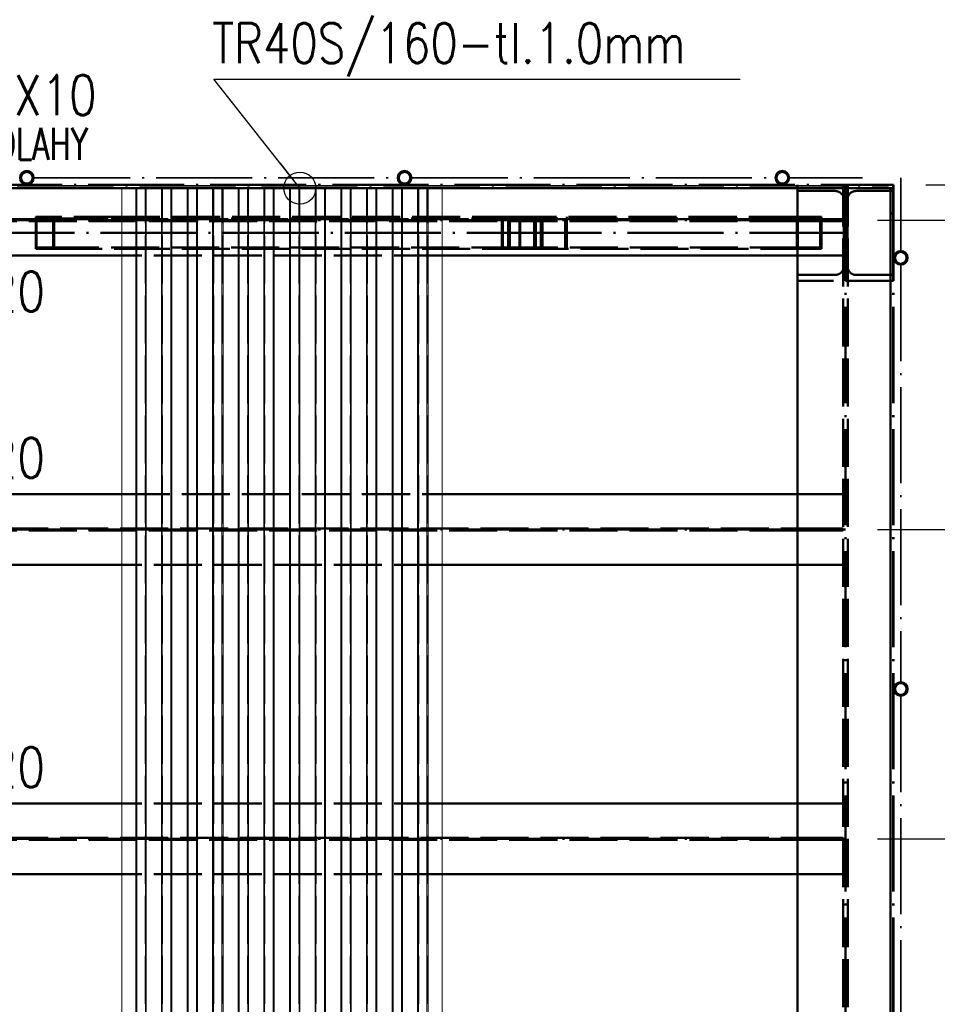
# Paper-space layout 'Layout1' of a CAD drawing. Extents: x -2 to 1033, y -36 to 596.
# Tile 25 of 69: x 389 to 446, y 472 to 533. Entities that reach past the tile are written whole.
import ezdxf

# ---------------------------------------------------------------- set-up
doc = ezdxf.new("R2010")
doc.units = 0
doc.linetypes.add('ACAD_ISO02W100', pattern=[15, 12, -3])
doc.linetypes.add('ACAD_ISO04W100', pattern=[30.5, 24, -3, 0.5, -3])
doc.layers.get('0').update_dxf_attribs({"linetype": 'CONTINUOUS'})
doc.layers.get('DEFPOINTS').update_dxf_attribs({"color": 132, "linetype": 'CONTINUOUS'})
for name, color, linetype, lineweight in [('SS_2.ET-HALA_TaO-MOULDSHOP-HLAVNI_NOSNIK', 32, 'CONTINUOUS', 50), ('SS_2.ET-HALA_TaO-MOULDSHOP-PODLAH.NOSNIK', 160, 'CONTINUOUS', 50), ('SS_2.ET-HALA_TaO-MOULDSHOP-PODLAHA_LEM', 140, 'CONTINUOUS', 50), ('SS_2.ET-HALA_TaO-MOULDSHOP-PODLAHA_ZABRADLI', 20, 'CONTINUOUS', 35), ('SS_2.ET-HALA_TaO-MOULDSHOP-SLOUP', 212, 'CONTINUOUS', 50), ('SS_2.ET-HALA_TaO-MOULDSHOP-SV.ZTUZENI', 163, 'CONTINUOUS', 50), ('SS_2.ET-HALA_TaO-MOULDSHOP-TRAPEZ.PLECH', 153, 'CONTINUOUS', 18), ('SS_KOTY', 3, 'CONTINUOUS', 25), ('SS_POPIS_PROFILU', 13, 'CONTINUOUS', 25), ('SS_SRAFY', 8, 'CONTINUOUS', 18)]:
    doc.layers.add(name, color=color, linetype=linetype, lineweight=lineweight)
doc.styles.add('ROMANS', font='romans.shx', dxfattribs={"width": 0.8})
doc.styles.add('romans.shx', font='romans.shx', dxfattribs={"height": 5})
doc.dimstyles.new('A-1_(2.5)_50AS', dxfattribs={"dimtxt": 2.5, "dimasz": 2, "dimexe": 1, "dimexo": 2, "dimgap": 0, "dimtad": 0, "dimdec": 1, "dimlfac": 50, "dimrnd": 1, "dimtxsty": 'ROMANS', "dimblk1": 'OBLIQUE', "dimblk2": 'OBLIQUE', "dimsah": 1, "dimcen": 2, "dimclrd": 256, "dimclre": 256, "dimclrt": 256, "dimadec": 1, "dimazin": 2, "dimtfac": 0.714286, "dimtdec": 1, "dimtmove": 0, "dimatfit": 3, "dimldrblk": 'OPEN', "dimfxl": 1, "dimtvp": 1.142857, "dimtfill": 1, "dimtolj": 1, "dimlwd": -1, "dimlwe": -1, "dimarcsym": 0})
pattern_1 = [(44.999996, (126.10668, 325.36216), (-0.044901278, 0.044901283), [])]

# ---------------------------------------------------------------- blocks, each defined once
blk = doc.blocks.new('_Oblique')
at = {"color": 0, "linetype": 'ByBlock', "lineweight": -2}
blk.add_line((-0.5, -0.5), (0.5, 0.5), dxfattribs=at)
blk = doc.blocks.new('*D34')
at = {"layer": 'DEFPOINTS', "color": 0, "transparency": 16777216}
for p in [(440.307, 482.122), (461.151, 482.122), (440.307, 462.802)]:
    blk.add_point(p, dxfattribs=at)
at = {"layer": 'SS_KOTY', "transparency": 16777216}
for p, q in [((442.307, 482.122), (462.151, 482.122)), ((461.151, 462.802), (461.151, 482.122)), ((442.307, 462.802), (462.151, 462.802))]:
    blk.add_line(p, q, dxfattribs=at)
at = {"layer": 'SS_KOTY', "transparency": 16777216, "xscale": 2, "yscale": 2, "zscale": 2}
for p, rotation in [((461.151, 482.122), 90), ((461.151, 462.802), 270)]:
    blk.add_blockref('_Oblique', p, dxfattribs=dict(at, rotation=rotation))
at = {"layer": 'SS_KOTY', "transparency": 16777216, "insert": (458.294, 472.462), "char_height": 2.5, "attachment_point": 5, "rotation": 90, "style": 'ROMANS', "bg_fill": 3, "box_fill_scale": 1.1, "bg_fill_color": 256, "bg_fill_true_color": 13158600, "bg_fill_transparency": 0}
blk.add_mtext('\\A1;966', dxfattribs=at)
blk = doc.blocks.new('_OPEN')
at = {"color": 0, "linetype": 'ByBlock'}
for p, q in [((-1, 0.167), (0, 0)), ((0, 0), (-1, -0.167)), ((0, 0), (-1, 0))]:
    blk.add_line(p, q, dxfattribs=at)
blk = doc.blocks.new('*D35')
at = {"layer": 'DEFPOINTS', "color": 0, "transparency": 16777216}
for p in [(440.307, 501.442), (461.151, 501.442), (440.307, 482.122)]:
    blk.add_point(p, dxfattribs=at)
at = {"layer": 'SS_KOTY', "transparency": 16777216}
for p, q in [((442.307, 501.442), (462.151, 501.442)), ((461.151, 482.122), (461.151, 501.442)), ((442.307, 482.122), (462.151, 482.122))]:
    blk.add_line(p, q, dxfattribs=at)
at = {"layer": 'SS_KOTY', "transparency": 16777216, "xscale": 2, "yscale": 2, "zscale": 2}
for p, rotation in [((461.151, 501.442), 90), ((461.151, 482.122), 270)]:
    blk.add_blockref('_Oblique', p, dxfattribs=dict(at, rotation=rotation))
at = {"layer": 'SS_KOTY', "transparency": 16777216, "insert": (458.294, 491.782), "char_height": 2.5, "attachment_point": 5, "rotation": 90, "style": 'ROMANS', "bg_fill": 3, "box_fill_scale": 1.1, "bg_fill_color": 256, "bg_fill_true_color": 13158600, "bg_fill_transparency": 0}
blk.add_mtext('\\A1;966', dxfattribs=at)
blk = doc.blocks.new('*D36')
at = {"layer": 'DEFPOINTS', "color": 0, "transparency": 16777216}
for p in [(440.307, 520.762), (461.151, 520.762), (440.307, 501.442)]:
    blk.add_point(p, dxfattribs=at)
at = {"layer": 'SS_KOTY', "transparency": 16777216}
for p, q in [((442.307, 520.762), (462.151, 520.762)), ((461.151, 501.442), (461.151, 520.762)), ((442.307, 501.442), (462.151, 501.442))]:
    blk.add_line(p, q, dxfattribs=at)
at = {"layer": 'SS_KOTY', "transparency": 16777216, "xscale": 2, "yscale": 2, "zscale": 2}
for p, rotation in [((461.151, 520.762), 90), ((461.151, 501.442), 270)]:
    blk.add_blockref('_Oblique', p, dxfattribs=dict(at, rotation=rotation))
at = {"layer": 'SS_KOTY', "transparency": 16777216, "insert": (458.294, 511.102), "char_height": 2.5, "attachment_point": 5, "rotation": 90, "style": 'ROMANS', "bg_fill": 3, "box_fill_scale": 1.1, "bg_fill_color": 256, "bg_fill_true_color": 13158600, "bg_fill_transparency": 0}
blk.add_mtext('\\A1;966', dxfattribs=at)
blk = doc.blocks.new('*D37')
at = {"layer": 'DEFPOINTS', "color": 0, "transparency": 16777216}
for p in [(443.307, 522.962), (461.151, 522.962), (440.307, 520.762)]:
    blk.add_point(p, dxfattribs=at)
at = {"layer": 'SS_KOTY', "transparency": 16777216}
for p, q in [((461.151, 522.962), (461.151, 529.819)), ((445.307, 522.962), (462.151, 522.962)), ((461.151, 520.762), (461.151, 522.962)), ((442.307, 520.762), (462.151, 520.762))]:
    blk.add_line(p, q, dxfattribs=at)
at = {"layer": 'SS_KOTY', "transparency": 16777216, "xscale": 2, "yscale": 2, "zscale": 2}
for p, rotation in [((461.151, 522.962), 90), ((461.151, 520.762), 270)]:
    blk.add_blockref('_Oblique', p, dxfattribs=dict(at, rotation=rotation))
at = {"layer": 'SS_KOTY', "transparency": 16777216, "insert": (458.294, 527.391), "char_height": 2.5, "attachment_point": 5, "rotation": 90, "style": 'ROMANS', "bg_fill": 3, "box_fill_scale": 1.1, "bg_fill_color": 256, "bg_fill_true_color": 13158600, "bg_fill_transparency": 0}
blk.add_mtext('\\A1;110', dxfattribs=at)
blk = doc.blocks.new('*D38')
at = {"layer": 'DEFPOINTS', "color": 0, "transparency": 16777216}
for p in [(443.307, 522.962), (443.307, 325.362), (473.151, 325.362)]:
    blk.add_point(p, dxfattribs=at)
at = {"layer": 'SS_KOTY', "transparency": 16777216}
for p, q in [((445.307, 522.962), (474.151, 522.962)), ((473.151, 522.962), (473.151, 325.362)), ((445.307, 325.362), (474.151, 325.362))]:
    blk.add_line(p, q, dxfattribs=at)
at = {"layer": 'SS_KOTY', "transparency": 16777216, "xscale": 2, "yscale": 2, "zscale": 2}
for p, rotation in [((473.151, 522.962), 90), ((473.151, 325.362), 270)]:
    blk.add_blockref('_Oblique', p, dxfattribs=dict(at, rotation=rotation))
at = {"layer": 'SS_KOTY', "transparency": 16777216, "insert": (470.294, 424.162), "char_height": 2.5, "attachment_point": 5, "rotation": 90, "style": 'ROMANS', "bg_fill": 3, "box_fill_scale": 1.1, "bg_fill_color": 256, "bg_fill_true_color": 13158600, "bg_fill_transparency": 0}
blk.add_mtext('\\A1;9880', dxfattribs=at)
blk = doc.blocks.new('*D40')
at = {"layer": 'DEFPOINTS', "color": 0, "transparency": 16777216}
for p in [(443.307, 522.962), (467.151, 522.962), (440.307, 424.162)]:
    blk.add_point(p, dxfattribs=at)
at = {"layer": 'SS_KOTY', "transparency": 16777216}
for p, q in [((445.307, 522.962), (468.151, 522.962)), ((467.151, 424.162), (467.151, 522.962)), ((442.307, 424.162), (468.151, 424.162))]:
    blk.add_line(p, q, dxfattribs=at)
at = {"layer": 'SS_KOTY', "transparency": 16777216, "xscale": 2, "yscale": 2, "zscale": 2}
for p, rotation in [((467.151, 522.962), 90), ((467.151, 424.162), 270)]:
    blk.add_blockref('_Oblique', p, dxfattribs=dict(at, rotation=rotation))
at = {"layer": 'SS_KOTY', "transparency": 16777216, "insert": (464.294, 473.562), "char_height": 2.5, "attachment_point": 5, "rotation": 90, "style": 'ROMANS', "bg_fill": 3, "box_fill_scale": 1.1, "bg_fill_color": 256, "bg_fill_true_color": 13158600, "bg_fill_transparency": 0}
blk.add_mtext('\\A1;4940', dxfattribs=at)

psp = doc.layouts.get("Layout1")

# ---------------------------------------------------------------- hatches: boundary and pattern name
at = {"layer": 'SS_SRAFY'}
h = psp.add_hatch(dxfattribs=at)
h.set_pattern_fill('ANSI31', color=5, scale=0.02, angle=-0.000004, style=0)
h.set_pattern_definition(pattern_1)
h.paths.add_polyline_path([(389.1792, 523.8521, 1), (389.1792, 522.9621, 1)], flags=0)
h.paths.add_polyline_path([(389.1792, 523.7521, 1), (389.1792, 523.0621, 1)], flags=0)
h = psp.add_hatch(dxfattribs=at)
h.set_pattern_fill('ANSI31', color=5, scale=0.02, angle=-0.000004, style=0)
h.set_pattern_definition(pattern_1)
h.paths.add_polyline_path([(412.7654, 523.8521, 1), (412.7654, 522.9621, 1)], flags=0)
h.paths.add_polyline_path([(412.7654, 523.7521, 1), (412.7654, 523.0621, 1)], flags=0)
h = psp.add_hatch(dxfattribs=at)
h.set_pattern_fill('ANSI31', color=5, scale=0.02, angle=-0.000004, style=0)
h.set_pattern_definition(pattern_1)
h.paths.add_polyline_path([(436.3517, 523.8521, 1), (436.3517, 522.9621, 1)], flags=0)
h.paths.add_polyline_path([(436.3517, 523.7521, 1), (436.3517, 523.0621, 1)], flags=0)

# ---------------------------------------------------------------- linework, layer by layer
at = {"layer": 'SS_2.ET-HALA_TaO-MOULDSHOP-HLAVNI_NOSNIK', "color": 3, "linetype": 'ACAD_ISO02W100', "ltscale": 0.25}
psp.add_line((437.3067, 522.7621), (437.3067, 522.9621), dxfattribs=at)
at = {"layer": 'SS_2.ET-HALA_TaO-MOULDSHOP-HLAVNI_NOSNIK', "color": 1, "linetype": 'Continuous', "ltscale": 0.25}
psp.add_line((437.3067, 329.7621), (437.3067, 522.7621), dxfattribs=at)
at = {"layer": 'SS_2.ET-HALA_TaO-MOULDSHOP-PODLAH.NOSNIK', "color": 3, "linetype": 'ACAD_ISO02W100', "ltscale": 0.25}
for p, q in [((335.0067, 520.8321), (437.3067, 520.8321)), ((437.3067, 520.6921), (335.0067, 520.6921)), ((437.3067, 520.8321), (437.3653, 520.8321)), ((437.3653, 520.6921), (437.3067, 520.6921)), ((437.3653, 520.8321), (437.5067, 520.8321)), ((437.5067, 520.6921), (437.3653, 520.6921)), ((437.5067, 520.6921), (437.5067, 520.8321)), ((415.1067, 518.5621), (395.1067, 518.5621)), ((395.1067, 503.6421), (415.1067, 503.6421)), ((335.0067, 501.5121), (437.3067, 501.5121)), ((437.3067, 501.3721), (335.0067, 501.3721)), ((437.3067, 501.5121), (437.3653, 501.5121)), ((437.3653, 501.3721), (437.3067, 501.3721)), ((437.3653, 501.5121), (437.5067, 501.5121)), ((437.5067, 501.3721), (437.3653, 501.3721)), ((437.5067, 501.3721), (437.5067, 501.5121)), ((415.1067, 499.2421), (395.1067, 499.2421)), ((415.1067, 484.3221), (395.1067, 484.3221)), ((335.0067, 482.1921), (437.3067, 482.1921)), ((437.3067, 482.1921), (437.3653, 482.1921)), ((437.3653, 482.1921), (437.5067, 482.1921)), ((437.5067, 482.0521), (437.5067, 482.1921)), ((437.3067, 482.0521), (335.0067, 482.0521)), ((437.3653, 482.0521), (437.3067, 482.0521)), ((437.5067, 482.0521), (437.3653, 482.0521)), ((415.1067, 479.9221), (395.1067, 479.9221))]:
    psp.add_line(p, q, dxfattribs=at)
at = {"layer": 'SS_2.ET-HALA_TaO-MOULDSHOP-PODLAH.NOSNIK', "color": 1, "linetype": 'Continuous', "ltscale": 0.25}
for p, q in [((395.1067, 518.5621), (335.0067, 518.5621)), ((437.3067, 518.5621), (415.1067, 518.5621)), ((335.0067, 503.6421), (395.1067, 503.6421)), ((415.1067, 503.6421), (437.3067, 503.6421)), ((395.1067, 499.2421), (335.0067, 499.2421)), ((437.3067, 499.2421), (415.1067, 499.2421)), ((395.1067, 484.3221), (335.0067, 484.3221)), ((437.3067, 484.3221), (415.1067, 484.3221)), ((395.1067, 479.9221), (335.0067, 479.9221)), ((437.3067, 479.9221), (415.1067, 479.9221))]:
    psp.add_line(p, q, dxfattribs=at)
at = {"layer": 'SS_2.ET-HALA_TaO-MOULDSHOP-PODLAHA_ZABRADLI', "color": 7, "linetype": 'ACAD_ISO04W100', "ltscale": 0.25}
for p, q in [((389.6242, 523.4071), (412.3204, 523.4071)), ((413.2105, 523.4071), (435.9067, 523.4071))]:
    psp.add_line(p, q, dxfattribs=at)
at = {"layer": 'SS_2.ET-HALA_TaO-MOULDSHOP-PODLAHA_ZABRADLI', "color": 1, "linetype": 'Continuous', "ltscale": 0.25}
for centre, radius in [((389.1792, 523.4071), 0.445), ((389.1792, 523.4071), 0.345), ((412.7654, 523.4071), 0.445), ((412.7654, 523.4071), 0.345), ((436.3517, 523.4071), 0.445), ((436.3517, 523.4071), 0.345)]:
    psp.add_circle(centre, radius, dxfattribs=at)
at = {"layer": 'SS_2.ET-HALA_TaO-MOULDSHOP-SLOUP', "color": 3, "linetype": 'ACAD_ISO02W100', "ltscale": 0.25}
for p, q in [((439.6567, 522.5821), (437.3067, 522.5821)), ((439.6567, 517.3421), (437.3067, 517.3421))]:
    psp.add_line(p, q, dxfattribs=at)
at = {"layer": 'SS_2.ET-HALA_TaO-MOULDSHOP-SV.ZTUZENI', "color": 3, "linetype": 'ACAD_ISO02W100', "ltscale": 0.25}
for p, q in [((390.884, 520.9621), (389.734, 520.9621)), ((389.734, 520.9621), (389.734, 518.9621)), ((390.8265, 520.8621), (389.7915, 520.8621)), ((389.7915, 520.8621), (389.7915, 519.0621)), ((419.9359, 520.8621), (390.8265, 520.8621)), ((390.8265, 520.8621), (390.8265, 519.0621)), ((395.1067, 520.9621), (390.884, 520.9621)), ((390.884, 520.9621), (390.884, 518.9621)), ((419.9934, 520.9621), (395.1067, 520.9621)), ((418.8434, 518.9621), (418.8434, 520.9621)), ((418.9009, 519.0621), (418.9009, 520.8621)), ((419.2284, 520.9621), (419.2284, 518.9621)), ((419.3363, 520.8621), (419.3363, 519.0621)), ((419.9359, 519.0621), (419.9359, 520.8621)), ((437.3318, 520.8621), (419.9359, 520.8621)), ((419.9934, 518.9621), (419.9934, 520.9621)), ((437.255, 520.9621), (419.9934, 520.9621)), ((420.8621, 518.9621), (420.8621, 520.9621)), ((420.9643, 519.0621), (420.9643, 520.8621)), ((421.2771, 520.8621), (421.2771, 519.0621)), ((421.385, 520.9621), (421.385, 518.9621)), ((422.8037, 519.0621), (422.8037, 520.8621)), ((422.9059, 518.9621), (422.9059, 520.9621)), ((438.7914, 520.9621), (437.255, 520.9621)), ((437.255, 518.9621), (437.255, 520.9621)), ((438.7146, 520.8621), (437.3318, 520.8621)), ((437.3318, 519.0621), (437.3318, 520.8621)), ((438.7146, 519.0621), (438.7146, 520.8621)), ((438.7914, 518.9621), (438.7914, 520.9621)), ((390.8265, 519.0621), (389.7915, 519.0621)), ((419.9359, 519.0621), (390.8265, 519.0621)), ((437.3318, 519.0621), (419.9359, 519.0621)), ((438.7146, 519.0621), (437.3318, 519.0621)), ((389.734, 518.9621), (390.8265, 518.9621)), ((390.8265, 518.9621), (390.884, 518.9621)), ((390.884, 518.9621), (395.1067, 518.9621)), ((395.1067, 518.9621), (419.9934, 518.9621)), ((419.9934, 518.9621), (437.255, 518.9621)), ((437.255, 518.9621), (438.7914, 518.9621))]:
    psp.add_line(p, q, dxfattribs=at)
at = {"layer": 'SS_2.ET-HALA_TaO-MOULDSHOP-SV.ZTUZENI', "color": 7, "linetype": 'ACAD_ISO04W100', "ltscale": 0.25}
for p, q in [((386.1567, 519.9621), (420.3067, 519.9621)), ((420.3067, 519.9621), (421.884, 519.9621))]:
    psp.add_line(p, q, dxfattribs=at)
at = {"layer": 'SS_2.ET-HALA_TaO-MOULDSHOP-TRAPEZ.PLECH', "color": 5, "linetype": 'Continuous', "ltscale": 0.25}
for p, q in [((395.1067, 522.7621), (395.1067, 325.5622)), ((395.9828, 522.7621), (395.9828, 325.5622)), ((396.0478, 522.7621), (396.0478, 325.5622)), ((396.5827, 522.7621), (396.5827, 325.5622)), ((396.6305, 522.7621), (396.6305, 325.5622)), ((397.5828, 522.7621), (397.5828, 325.5622)), ((398.1655, 522.7621), (397.6307, 522.7621)), ((397.6307, 522.7621), (397.6307, 325.5622)), ((398.1655, 522.7621), (398.1655, 325.5622)), ((398.2305, 522.7621), (398.2305, 325.5622)), ((399.1828, 522.7621), (399.1828, 325.5622)), ((399.2478, 522.7621), (399.2478, 325.5622)), ((399.7827, 522.7621), (399.7827, 325.5622)), ((399.8305, 522.7621), (399.8305, 325.5622)), ((400.7828, 522.7621), (400.7828, 325.5622)), ((401.3655, 522.7621), (400.8307, 522.7621)), ((400.8307, 522.7621), (400.8307, 325.5622)), ((401.3655, 522.7621), (401.3655, 325.5622)), ((401.4305, 522.7621), (401.4305, 325.5622)), ((402.3828, 522.7621), (402.3828, 325.5622)), ((402.4478, 522.7621), (402.4478, 325.5622)), ((402.9827, 522.7621), (402.9827, 325.5622)), ((403.0305, 522.7621), (403.0305, 325.5622)), ((403.9828, 522.7621), (403.9828, 325.5622)), ((404.0307, 522.7621), (404.0307, 325.5622)), ((404.5655, 522.7621), (404.5655, 325.5622)), ((404.6305, 522.7621), (404.6305, 325.5622)), ((405.5828, 522.7621), (405.5828, 325.5622)), ((405.6478, 522.7621), (405.6478, 325.5622)), ((406.1827, 522.7621), (406.1827, 325.5622)), ((406.2305, 522.7621), (406.2305, 325.5622)), ((407.1828, 522.7621), (407.1828, 325.5622)), ((407.2307, 522.7621), (407.2307, 325.5622)), ((407.7655, 522.7621), (407.7655, 325.5622)), ((407.8305, 522.7621), (407.8305, 325.5622)), ((408.7828, 522.7621), (408.7828, 325.5622)), ((408.8478, 522.7621), (408.8478, 325.5622)), ((409.3827, 522.7621), (409.3827, 325.5622)), ((409.4305, 522.7621), (409.4305, 325.5622)), ((410.3828, 522.7621), (410.3828, 325.5622)), ((410.4307, 522.7621), (410.4307, 325.5622)), ((410.9655, 522.7621), (410.9655, 325.5622)), ((411.0305, 522.7621), (411.0305, 325.5622)), ((411.9828, 522.7621), (411.9828, 325.5622)), ((412.0478, 522.7621), (412.0478, 325.5622)), ((412.5827, 522.7621), (412.5827, 325.5622)), ((412.6305, 522.7621), (412.6305, 325.5622)), ((413.5828, 522.7621), (413.5828, 325.5622)), ((413.6307, 522.7621), (413.6307, 325.5622)), ((414.1655, 522.7621), (414.1655, 325.5622)), ((414.2305, 325.5622), (414.2305, 522.7621)), ((415.1067, 325.5622), (415.1067, 522.7621))]:
    psp.add_line(p, q, dxfattribs=at)
at = {"layer": 'SS_2.ET-HALA_TaO-MOULDSHOP-TRAPEZ.PLECH', "color": 5, "linetype": 'ACAD_ISO02W100', "ltscale": 0.25}
for p, q in [((396.0307, 325.5622), (396.0307, 522.7621)), ((396.5655, 325.5622), (396.5655, 522.7621)), ((397.6478, 325.5622), (397.6478, 522.7621)), ((398.1827, 522.7621), (398.1655, 522.7621)), ((398.1827, 325.5622), (398.1827, 522.7621)), ((399.2307, 325.5622), (399.2307, 522.7621)), ((399.7655, 325.5622), (399.7655, 522.7621)), ((400.8478, 325.5622), (400.8478, 522.7621)), ((401.3827, 522.7621), (401.3655, 522.7621)), ((401.3827, 325.5622), (401.3827, 522.7621)), ((402.4307, 325.5622), (402.4307, 522.7621)), ((402.9655, 325.5622), (402.9655, 522.7621)), ((404.0478, 325.5622), (404.0478, 522.7621)), ((404.5827, 325.5622), (404.5827, 522.7621)), ((405.6307, 325.5622), (405.6307, 522.7621)), ((406.1655, 325.5622), (406.1655, 522.7621)), ((407.2478, 325.5622), (407.2478, 522.7621)), ((407.7827, 325.5622), (407.7827, 522.7621)), ((408.8307, 325.5622), (408.8307, 522.7621)), ((409.3655, 325.5622), (409.3655, 522.7621)), ((410.4478, 325.5622), (410.4478, 522.7621)), ((410.9827, 325.5622), (410.9827, 522.7621)), ((412.0307, 325.5622), (412.0307, 522.7621)), ((412.5655, 325.5622), (412.5655, 522.7621)), ((413.6478, 325.5622), (413.6478, 522.7621)), ((414.1827, 325.5622), (414.1827, 522.7621))]:
    psp.add_line(p, q, dxfattribs=at)
at = {"layer": 'SS_POPIS_PROFILU', "color": 0, "linetype": 'ByBlock', "lineweight": -2}
psp.add_line((406.2305, 522.7621), (404.992, 524.3324), dxfattribs=at)
at = {"layer": 'SS_POPIS_PROFILU', "color": 13}
psp.add_lwpolyline([(406.2305, 522.7621), (400.8646, 529.5651), (433.7218, 529.5651)], dxfattribs=at)
at = {"layer": 'SS_POPIS_PROFILU', "color": 0, "linetype": 'ByBlock', "lineweight": -2}
psp.add_circle((406.2305, 522.7621), 1, dxfattribs=at)

# ---------------------------------------------------------------- texts
at = {"layer": 'SS_POPIS_PROFILU', "color": 13, "style": 'romans.shx'}
for s, height, width, p in [('TR40S/160-tl.1.0mm', 2.5, 0.8, (400.749, 530.5651)), ('PL120X10', 2.5, 0.8, (379.9896, 527.3217)), ('LEM PODLAHY', 2, 0.7, (380.1028, 524.5217)), ('HEA220', 2.5, 0.8, (380.1079, 515.0521)), ('HEA220', 2.5, 0.8, (380.1079, 504.6631)), ('HEA220', 2.5, 0.8, (380.1079, 485.3431))]:
    psp.add_text(s, height=height, dxfattribs=dict(at, width=width)).set_placement(p)

# ---------------------------------------------------------------- dimensions: what is measured, and where the dimension line sits
at = {"layer": 'SS_KOTY'}
dim = psp.add_linear_dim(base=(461.1511, 482.1221), p1=(440.3067, 462.8021), p2=(440.3067, 482.1221), angle=90, dimstyle='A-1_(2.5)_50AS', override={"dimtmove": 1}, dxfattribs=at)
dim.commit()
dim.dimension.update_dxf_attribs({"geometry": '*D34', "text_midpoint": (458.2939, 472.4621)})

# ---------------------------------------------------------------- next in the draw order: dimensions: what is measured, and where the dimension line sits
dim = psp.add_linear_dim(base=(461.1511, 501.4421), p1=(440.3067, 482.1221), p2=(440.3067, 501.4421), angle=90, dimstyle='A-1_(2.5)_50AS', override={"dimtmove": 1}, dxfattribs=at)
dim.commit()
dim.dimension.update_dxf_attribs({"geometry": '*D35', "text_midpoint": (458.2939, 491.7821)})

# ---------------------------------------------------------------- next in the draw order: dimensions: what is measured, and where the dimension line sits
dim = psp.add_linear_dim(base=(461.1511, 520.7621), p1=(440.3067, 501.4421), p2=(440.3067, 520.7621), angle=90, dimstyle='A-1_(2.5)_50AS', override={"dimtmove": 1}, dxfattribs=at)
dim.commit()
dim.dimension.update_dxf_attribs({"geometry": '*D36', "text_midpoint": (458.2939, 511.1021)})

# ---------------------------------------------------------------- next in the draw order: dimensions: what is measured, and where the dimension line sits
dim = psp.add_linear_dim(base=(461.1511, 522.9621), p1=(440.3067, 520.7621), p2=(443.3067, 522.9621), angle=90, dimstyle='A-1_(2.5)_50AS', override={"dimtmove": 0}, dxfattribs=at)
dim.commit()
dim.dimension.update_dxf_attribs({"geometry": '*D37', "text_midpoint": (458.2939, 527.3907)})

# ---------------------------------------------------------------- next in the draw order: dimensions: what is measured, and where the dimension line sits
dim = psp.add_linear_dim(base=(473.1511, 325.3622), p1=(443.3067, 522.9621), p2=(443.3067, 325.3622), angle=90, dimstyle='A-1_(2.5)_50AS', dxfattribs=at)
dim.commit()
dim.dimension.update_dxf_attribs({"geometry": '*D38', "text_midpoint": (470.2939, 424.1621)})

# ---------------------------------------------------------------- next in the draw order: dimensions: what is measured, and where the dimension line sits
dim = psp.add_linear_dim(base=(467.1511, 522.9621), p1=(440.3067, 424.1621), p2=(443.3067, 522.9621), angle=90, dimstyle='A-1_(2.5)_50AS', override={"dimtmove": 1}, dxfattribs=at)
dim.commit()
dim.dimension.update_dxf_attribs({"geometry": '*D40', "text_midpoint": (464.2939, 473.5621)})

# ---------------------------------------------------------------- next in the draw order: hatches: boundary and pattern name
at = {"layer": 'SS_SRAFY'}
h = psp.add_hatch(dxfattribs=at)
h.set_pattern_fill('ANSI31', color=5, scale=0.02, angle=-0.000004, style=0)
h.set_pattern_definition(pattern_1)
h.paths.add_polyline_path([(443.7517, 518.8521, 1), (443.7517, 517.9621, 1)], flags=0)
h.paths.add_polyline_path([(443.7517, 518.7521, 1), (443.7517, 518.0621, 1)], flags=0)
h = psp.add_hatch(dxfattribs=at)
h.set_pattern_fill('ANSI31', color=5, scale=0.02, angle=-0.000004, style=0)
h.set_pattern_definition(pattern_1)
h.paths.add_polyline_path([(443.7517, 491.925, 1), (443.7517, 491.035, 1)], flags=0)
h.paths.add_polyline_path([(443.7517, 491.825, 1), (443.7517, 491.135, 1)], flags=0)

# ---------------------------------------------------------------- next in the draw order: linework, layer by layer
at = {"layer": 'SS_2.ET-HALA_TaO-MOULDSHOP-HLAVNI_NOSNIK', "color": 3, "linetype": 'ACAD_ISO02W100', "ltscale": 0.25}
for p, q in [((440.1617, 325.3622), (440.1617, 522.9621)), ((440.4517, 325.3622), (440.4517, 522.9621))]:
    psp.add_line(p, q, dxfattribs=at)
at = {"layer": 'SS_2.ET-HALA_TaO-MOULDSHOP-HLAVNI_NOSNIK', "color": 7, "linetype": 'ACAD_ISO04W100', "ltscale": 0.25}
psp.add_line((440.3067, 522.9621), (440.3067, 325.3621), dxfattribs=at)
at = {"layer": 'SS_2.ET-HALA_TaO-MOULDSHOP-PODLAH.NOSNIK', "color": 7, "linetype": 'ACAD_ISO04W100', "ltscale": 0.25}
for p, q in [((332.0067, 520.7621), (440.3067, 520.7621)), ((332.0067, 501.4421), (440.3067, 501.4421)), ((332.0067, 482.1221), (440.3067, 482.1221))]:
    psp.add_line(p, q, dxfattribs=at)
at = {"layer": 'SS_2.ET-HALA_TaO-MOULDSHOP-PODLAH.NOSNIK', "color": 3, "linetype": 'ACAD_ISO02W100', "ltscale": 0.25}
for p, q in [((437.5067, 520.8321), (440.1617, 520.8321)), ((440.1617, 520.6921), (437.5067, 520.6921)), ((440.1617, 518.5621), (437.3067, 518.5621)), ((437.3067, 503.6421), (440.1617, 503.6421)), ((437.5067, 501.5121), (440.1617, 501.5121)), ((440.1617, 501.3721), (437.5067, 501.3721)), ((440.1617, 499.2421), (437.3067, 499.2421)), ((440.1617, 484.3221), (437.3067, 484.3221)), ((437.5067, 482.1921), (440.1617, 482.1921)), ((440.1617, 482.0521), (437.5067, 482.0521)), ((440.1617, 479.9221), (437.3067, 479.9221))]:
    psp.add_line(p, q, dxfattribs=at)
at = {"layer": 'SS_2.ET-HALA_TaO-MOULDSHOP-PODLAHA_LEM', "color": 7, "linetype": 'ACAD_ISO04W100', "ltscale": 0.25}
for p, q in [((332.0067, 522.9621), (443.3067, 522.9621)), ((443.3067, 522.9621), (443.3067, 325.3622))]:
    psp.add_line(p, q, dxfattribs=at)
at = {"layer": 'SS_2.ET-HALA_TaO-MOULDSHOP-PODLAHA_LEM', "color": 1, "linetype": 'Continuous', "ltscale": 0.25}
for p, q in [((443.1867, 522.7621), (333.4067, 522.7621)), ((442.9867, 522.9621), (443.1867, 522.9621)), ((443.1067, 522.7621), (443.1067, 325.5622))]:
    psp.add_line(p, q, dxfattribs=at)
at = {"layer": 'SS_2.ET-HALA_TaO-MOULDSHOP-PODLAHA_LEM', "color": 3, "linetype": 'ACAD_ISO02W100', "ltscale": 0.25}
psp.add_line((443.3067, 522.7621), (443.1867, 522.7621), dxfattribs=at)
at = {"layer": 'SS_2.ET-HALA_TaO-MOULDSHOP-PODLAHA_ZABRADLI', "color": 7, "linetype": 'ACAD_ISO04W100', "ltscale": 0.25}
for p, q in [((440.3317, 523.4071), (436.7967, 523.4071)), ((335.2067, 522.9021), (442.9867, 522.9021)), ((443.2467, 522.9621), (443.2467, 325.3622)), ((443.7517, 518.8522), (443.7517, 522.3871)), ((443.7517, 517.9621), (443.7517, 491.925)), ((443.7517, 491.035), (443.7517, 464.9979))]:
    psp.add_line(p, q, dxfattribs=at)
at = {"layer": 'SS_2.ET-HALA_TaO-MOULDSHOP-PODLAHA_ZABRADLI', "color": 1, "linetype": 'Continuous', "ltscale": 0.25}
for centre, radius in [((443.7517, 518.4071), 0.445), ((443.7517, 518.4071), 0.345), ((443.7517, 491.48), 0.445), ((443.7517, 491.48), 0.345)]:
    psp.add_circle(centre, radius, dxfattribs=at)
at = {"layer": 'SS_2.ET-HALA_TaO-MOULDSHOP-PODLAHA_ZABRADLI', "color": 7, "linetype": 'ACAD_ISO04W100', "ltscale": 0.25, "extrusion": (6.30517e-08, 1, 0)}
psp.add_arc((-440.3316, 0, 523.4072), 1.02, 181.123519, 270, dxfattribs=at)
at = {"layer": 'SS_2.ET-HALA_TaO-MOULDSHOP-PODLAHA_ZABRADLI', "color": 7, "linetype": 'ACAD_ISO04W100', "ltscale": 0.25, "extrusion": (1, 1.73772e-13, -1.42666e-13)}
psp.add_arc((522.3871, 0, 443.7517), 1.02, 270, 358.876481, dxfattribs=at)
at = {"layer": 'SS_2.ET-HALA_TaO-MOULDSHOP-SLOUP', "color": 3, "linetype": 'ACAD_ISO02W100', "ltscale": 0.25}
for p, q in [((443.3067, 522.5821), (440.9567, 522.5821)), ((440.1967, 522.0421), (440.1967, 517.8821)), ((440.4167, 517.8821), (440.4167, 522.0421)), ((443.3067, 521.1821), (443.1867, 521.1821)), ((443.3067, 517.3421), (440.9567, 517.3421)), ((443.3067, 516.9621), (437.3067, 516.9621))]:
    psp.add_line(p, q, dxfattribs=at)
at = {"layer": 'SS_2.ET-HALA_TaO-MOULDSHOP-SLOUP', "color": 3, "linetype": 'ACAD_ISO02W100', "ltscale": 0.25, "extrusion": (-1.39528e-14, -3.3685e-14, -1)}
psp.add_arc((-439.6567, 522.0421), 0.54, 90.000004, 180.000004, dxfattribs=at)
at = {"layer": 'SS_2.ET-HALA_TaO-MOULDSHOP-SLOUP', "color": 3, "linetype": 'ACAD_ISO02W100', "ltscale": 0.25, "extrusion": (3.3685e-14, -1.39528e-14, -1)}
psp.add_arc((-440.9567, 522.0421), 0.54, 0.000004, 90.000004, dxfattribs=at)
at = {"layer": 'SS_2.ET-HALA_TaO-MOULDSHOP-SLOUP', "color": 3, "linetype": 'ACAD_ISO02W100', "ltscale": 0.25, "extrusion": (-1.39528e-14, 3.3685e-14, -1)}
psp.add_arc((-439.6567, 517.8821), 0.54, 180.000004, 270.000004, dxfattribs=at)
at = {"layer": 'SS_2.ET-HALA_TaO-MOULDSHOP-SLOUP', "color": 3, "linetype": 'ACAD_ISO02W100', "ltscale": 0.25, "extrusion": (3.3685e-14, 1.39528e-14, -1)}
psp.add_arc((-440.9567, 517.8821), 0.54, 270.000004, 0.000004, dxfattribs=at)
at = {"layer": 'SS_2.ET-HALA_TaO-MOULDSHOP-SV.ZTUZENI', "color": 7, "linetype": 'ACAD_ISO04W100', "ltscale": 0.25}
psp.add_line((440.3067, 519.9621), (420.3067, 519.9621), dxfattribs=at)

doc.saveas('drawing.dxf')
